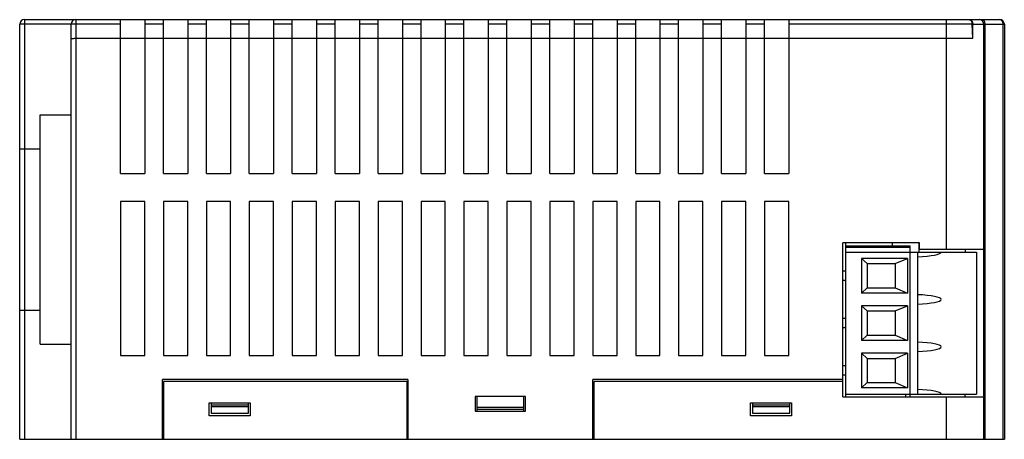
# Model space of a CAD drawing. Header units: millimetres. Extents: x 16 to 121, y 72 to 117.
import ezdxf

# ---------------------------------------------------------------- set-up
doc = ezdxf.new("R2010")
doc.units = ezdxf.units.MM
doc.header["$LTSCALE"] = 12.294397
doc.layers.get('0').update_dxf_attribs({"linetype": 'CONTINUOUS'})

msp = doc.modelspace()

# ---------------------------------------------------------------- linework, layer by layer
at = {"color": 7}
for p, q in [((16.28, 117.27), (16.28, 72.27)), ((16.28, 117.27), (120.78, 117.27)), ((21.78, 117.27), (21.78, 72.27)), ((26.58, 100.77), (26.58, 117.27)), ((29.18, 117.27), (29.18, 100.77)), ((31.18, 100.77), (31.18, 117.27)), ((33.78, 117.27), (33.78, 100.77)), ((35.78, 100.77), (35.78, 117.27)), ((38.38, 117.27), (38.38, 100.77)), ((40.38, 100.77), (40.38, 117.27)), ((42.98, 117.27), (42.98, 100.77)), ((44.98, 100.77), (44.98, 117.27)), ((47.58, 117.27), (47.58, 100.77)), ((49.58, 100.77), (49.58, 117.27)), ((52.18, 117.27), (52.18, 100.77)), ((54.18, 100.77), (54.18, 117.27)), ((56.78, 117.27), (56.78, 100.77)), ((58.78, 100.77), (58.78, 117.27)), ((61.38, 117.27), (61.38, 100.77)), ((63.38, 100.77), (63.38, 117.27)), ((65.98, 117.27), (65.98, 100.77)), ((67.98, 100.77), (67.98, 117.27)), ((70.58, 117.27), (70.58, 100.77)), ((72.58, 100.77), (72.58, 117.27)), ((75.18, 117.27), (75.18, 100.77)), ((77.18, 100.77), (77.18, 117.27)), ((79.78, 117.27), (79.78, 100.77)), ((81.78, 100.77), (81.78, 117.27)), ((84.38, 117.27), (84.38, 100.77)), ((86.38, 100.77), (86.38, 117.27)), ((88.98, 117.27), (88.98, 100.77)), ((90.98, 100.77), (90.98, 117.27)), ((93.58, 117.27), (93.58, 100.77)), ((95.58, 100.77), (95.58, 117.27)), ((98.18, 117.27), (98.18, 100.77)), ((115.08, 92.65), (115.08, 117.27)), ((15.78, 72.27), (15.78, 116.77)), ((21.28, 116.77), (15.78, 116.77)), ((21.28, 72.27), (21.28, 116.77)), ((26.58, 116.79), (21.78, 116.79)), ((31.18, 116.79), (29.18, 116.79)), ((35.78, 116.79), (33.78, 116.79)), ((40.38, 116.79), (38.38, 116.79)), ((44.98, 116.79), (42.98, 116.79)), ((49.58, 116.79), (47.58, 116.79)), ((54.18, 116.79), (52.18, 116.79)), ((58.78, 116.79), (56.78, 116.79)), ((63.38, 116.79), (61.38, 116.79)), ((67.98, 116.79), (65.98, 116.79)), ((72.58, 116.79), (70.58, 116.79)), ((77.18, 116.79), (75.18, 116.79)), ((81.78, 116.79), (79.78, 116.79)), ((86.38, 116.79), (84.38, 116.79)), ((90.98, 116.79), (88.98, 116.79)), ((95.58, 116.79), (93.58, 116.79)), ((117.85, 116.79), (98.18, 116.79)), ((117.9, 115.27), (117.85, 116.79)), ((117.9, 116.77), (121.28, 116.77)), ((117.9, 115.27), (117.9, 116.77)), ((119.08, 72.27), (119.08, 116.77)), ((119.19, 116.77), (119.19, 72.27)), ((121.16, 72.27), (121.16, 116.77)), ((121.28, 116.77), (121.28, 72.27)), ((21.78, 115.27), (117.9, 115.27)), ((17.98, 82.47), (17.98, 107.07)), ((17.98, 107.07), (21.28, 107.07)), ((15.78, 103.42), (17.98, 103.42)), ((26.58, 100.77), (29.18, 100.77)), ((31.18, 100.77), (33.78, 100.77)), ((35.78, 100.77), (38.38, 100.77)), ((40.38, 100.77), (42.98, 100.77)), ((44.98, 100.77), (47.58, 100.77)), ((49.58, 100.77), (52.18, 100.77)), ((54.18, 100.77), (56.78, 100.77)), ((58.78, 100.77), (61.38, 100.77)), ((63.38, 100.77), (65.98, 100.77)), ((67.98, 100.77), (70.58, 100.77)), ((72.58, 100.77), (75.18, 100.77)), ((77.18, 100.77), (79.78, 100.77)), ((81.78, 100.77), (84.38, 100.77)), ((86.38, 100.77), (88.98, 100.77)), ((90.98, 100.77), (93.58, 100.77)), ((95.58, 100.77), (98.18, 100.77)), ((26.58, 97.77), (26.58, 81.27)), ((29.18, 97.77), (26.58, 97.77)), ((29.18, 81.27), (29.18, 97.77)), ((31.18, 97.77), (31.18, 81.27)), ((33.78, 97.77), (31.18, 97.77)), ((33.78, 81.27), (33.78, 97.77)), ((35.78, 97.77), (35.78, 81.27)), ((38.38, 97.77), (35.78, 97.77)), ((38.38, 81.27), (38.38, 97.77)), ((40.38, 97.77), (40.38, 81.27)), ((42.98, 97.77), (40.38, 97.77)), ((42.98, 81.27), (42.98, 97.77)), ((44.98, 97.77), (44.98, 81.27)), ((47.58, 97.77), (44.98, 97.77)), ((47.58, 81.27), (47.58, 97.77)), ((49.58, 97.77), (49.58, 81.27)), ((52.18, 97.77), (49.58, 97.77)), ((52.18, 81.27), (52.18, 97.77)), ((54.18, 97.77), (54.18, 81.27)), ((56.78, 97.77), (54.18, 97.77)), ((56.78, 81.27), (56.78, 97.77)), ((58.78, 97.77), (58.78, 81.27)), ((61.38, 97.77), (58.78, 97.77)), ((61.38, 81.27), (61.38, 97.77)), ((63.38, 97.77), (63.38, 81.27)), ((65.98, 97.77), (63.38, 97.77)), ((65.98, 81.27), (65.98, 97.77)), ((67.98, 97.77), (67.98, 81.27)), ((70.58, 97.77), (67.98, 97.77)), ((70.58, 81.27), (70.58, 97.77)), ((72.58, 97.77), (72.58, 81.27)), ((75.18, 97.77), (72.58, 97.77)), ((75.18, 81.27), (75.18, 97.77)), ((79.78, 97.77), (77.18, 97.77)), ((77.18, 97.77), (77.18, 81.27)), ((79.78, 81.27), (79.78, 97.77)), ((84.38, 97.77), (81.78, 97.77)), ((81.78, 97.77), (81.78, 81.27)), ((84.38, 81.27), (84.38, 97.77)), ((88.98, 97.77), (86.38, 97.77)), ((86.38, 97.77), (86.38, 81.27)), ((88.98, 81.27), (88.98, 97.77)), ((93.58, 97.77), (90.98, 97.77)), ((90.98, 97.77), (90.98, 81.27)), ((93.58, 81.27), (93.58, 97.77)), ((98.18, 97.77), (95.58, 97.77)), ((95.58, 97.77), (95.58, 81.27)), ((98.18, 81.27), (98.18, 97.77)), ((112.18, 93.35), (103.98, 93.35)), ((103.98, 76.81), (103.98, 93.35)), ((104.28, 76.81), (104.28, 93.35)), ((104.28, 93.03), (111.18, 93.03)), ((104.28, 92.87), (111.18, 92.87)), ((109.28, 93.03), (109.28, 93.35)), ((111.18, 76.81), (111.18, 93.03)), ((112.1, 93.35), (112.1, 92.35)), ((112.18, 92.65), (112.18, 93.35)), ((104.28, 92.35), (118.28, 92.35)), ((111.98, 92.35), (111.98, 77.11)), ((112.18, 92.65), (119.08, 92.65)), ((117.08, 92.65), (117.08, 92.35)), ((118.28, 92.35), (118.28, 77.11)), ((110.92, 91.66), (105.99, 91.66)), ((105.99, 91.66), (106.58, 91.11)), ((105.99, 91.66), (105.99, 87.95)), ((106.58, 91.11), (109.58, 91.11)), ((106.58, 91.11), (106.58, 88.51)), ((109.58, 91.11), (110.92, 91.66)), ((109.58, 91.11), (109.58, 88.51)), ((110.92, 91.66), (110.92, 87.95)), ((104.28, 90.31), (103.98, 90.31)), ((104.28, 89.31), (103.98, 89.31)), ((105.99, 87.95), (106.58, 88.51)), ((110.92, 87.95), (105.99, 87.95)), ((106.58, 88.51), (109.58, 88.51)), ((109.58, 88.51), (110.92, 87.95)), ((110.92, 86.58), (105.99, 86.58)), ((105.99, 86.58), (106.58, 86.03)), ((105.99, 86.58), (105.99, 82.87)), ((109.58, 86.03), (110.92, 86.58)), ((110.92, 86.58), (110.92, 82.87)), ((15.78, 86.12), (17.98, 86.12)), ((106.58, 86.03), (109.58, 86.03)), ((106.58, 86.03), (106.58, 83.43)), ((109.58, 86.03), (109.58, 83.43)), ((104.28, 85.23), (103.98, 85.23)), ((104.28, 84.23), (103.98, 84.23)), ((105.99, 82.87), (106.58, 83.43)), ((106.58, 83.43), (109.58, 83.43)), ((109.58, 83.43), (110.92, 82.87)), ((17.98, 82.47), (21.28, 82.47)), ((110.92, 82.87), (105.99, 82.87)), ((26.58, 81.27), (29.18, 81.27)), ((31.18, 81.27), (33.78, 81.27)), ((35.78, 81.27), (38.38, 81.27)), ((40.38, 81.27), (42.98, 81.27)), ((44.98, 81.27), (47.58, 81.27)), ((49.58, 81.27), (52.18, 81.27)), ((54.18, 81.27), (56.78, 81.27)), ((58.78, 81.27), (61.38, 81.27)), ((63.38, 81.27), (65.98, 81.27)), ((67.98, 81.27), (70.58, 81.27)), ((72.58, 81.27), (75.18, 81.27)), ((77.18, 81.27), (79.78, 81.27)), ((81.78, 81.27), (84.38, 81.27)), ((86.38, 81.27), (88.98, 81.27)), ((90.98, 81.27), (93.58, 81.27)), ((95.58, 81.27), (98.18, 81.27)), ((110.92, 81.5), (105.99, 81.5)), ((105.99, 81.5), (106.58, 80.95)), ((105.99, 81.5), (105.99, 77.79)), ((109.58, 80.95), (110.92, 81.5)), ((110.92, 81.5), (110.92, 77.79)), ((106.58, 80.95), (109.58, 80.95)), ((106.58, 80.95), (106.58, 78.35)), ((109.58, 80.95), (109.58, 78.35)), ((104.28, 80.15), (103.98, 80.15)), ((104.28, 79.15), (103.98, 79.15)), ((31.08, 72.27), (31.08, 78.67)), ((57.38, 78.67), (31.08, 78.67)), ((31.18, 78.47), (31.18, 72.27)), ((57.28, 78.47), (31.18, 78.47)), ((57.28, 72.27), (57.28, 78.47)), ((57.38, 78.67), (57.38, 72.27)), ((103.98, 78.67), (77.18, 78.67)), ((77.18, 72.27), (77.18, 78.67)), ((103.98, 78.47), (77.28, 78.47)), ((77.28, 78.47), (77.28, 72.27)), ((105.99, 77.79), (106.58, 78.35)), ((106.58, 78.35), (109.58, 78.35)), ((109.58, 78.35), (110.92, 77.79)), ((104.28, 77.11), (118.28, 77.11)), ((110.92, 77.79), (105.99, 77.79)), ((110.68, 77.11), (110.68, 76.81)), ((117.08, 76.81), (117.08, 77.11)), ((36.08, 74.77), (36.08, 76.17)), ((36.08, 76.17), (40.48, 76.17)), ((36.28, 76.17), (36.28, 75.07)), ((36.28, 75.97), (40.28, 75.97)), ((40.28, 75.07), (40.28, 76.17)), ((40.48, 76.17), (40.48, 74.77)), ((69.98, 76.87), (64.58, 76.87)), ((64.58, 76.87), (64.58, 75.27)), ((64.78, 75.27), (64.78, 76.87)), ((69.78, 75.27), (69.78, 76.87)), ((69.98, 75.27), (69.98, 76.87)), ((94.08, 76.17), (98.48, 76.17)), ((94.08, 74.77), (94.08, 76.17)), ((94.28, 76.17), (94.28, 75.07)), ((94.28, 75.97), (98.28, 75.97)), ((98.28, 75.07), (98.28, 76.17)), ((98.48, 76.17), (98.48, 74.77)), ((103.98, 76.81), (119.08, 76.81)), ((115.08, 72.27), (115.08, 76.81)), ((31.08, 75.77), (31.18, 75.77)), ((36.28, 75.77), (40.28, 75.77)), ((36.28, 75.07), (40.28, 75.07)), ((57.38, 75.77), (57.28, 75.77)), ((64.58, 75.27), (69.98, 75.27)), ((69.78, 75.67), (64.78, 75.67)), ((69.78, 75.47), (64.78, 75.47)), ((77.18, 75.77), (77.28, 75.77)), ((94.28, 75.77), (98.28, 75.77)), ((94.28, 75.07), (98.28, 75.07)), ((31.08, 74.27), (31.18, 74.27)), ((40.48, 74.77), (36.08, 74.77)), ((57.28, 74.27), (57.38, 74.27)), ((77.18, 74.27), (77.28, 74.27)), ((98.48, 74.77), (94.08, 74.77)), ((15.78, 72.27), (121.28, 72.27))]:
    msp.add_line(p, q, dxfattribs=at)
for centre, radius, start, end in [((16.28, 116.77), 0.5, 90, 180), ((21.78, 116.77), 0.5, 90, 180), ((118.58, 116.77), 0.5, 0, 90), ((120.78, 116.77), 0.5, 0, 90), ((118.03, 116.77), 1.16, 0.0009, 0.9846)]:
    msp.add_arc(centre, radius, start, end, dxfattribs=at)
for centre, start_param, end_param in [((111.27, 92.35), -1.349482, 0), ((111.27, 87.27), -1.349482, 1.349482), ((111.27, 82.19), -1.349482, 1.349482), ((111.27, 77.11), 0, 1.349482)]:
    msp.add_ellipse(centre, major_axis=(3.24, 0), ratio=0.158384, start_param=start_param, end_param=end_param, dxfattribs=at)
for points in [[(117.55, 117.26), (117.56, 117.26), (117.58, 117.26), (117.6, 117.26)], [(117.6, 117.26), (117.6, 117.26), (117.61, 117.26), (117.62, 117.26)]]:
    msp.add_open_spline(points, degree=3, dxfattribs=at)
for points, knots in [([(117.85, 116.79), (117.85, 116.85), (117.83, 116.96), (117.77, 117.08), (117.71, 117.16), (117.65, 117.22), (117.59, 117.26), (117.55, 117.26)], [0, 0, 0, 0, 0.282687, 0.546471, 0.669533, 0.786815, 1, 1, 1, 1]), ([(117.62, 117.26), (117.66, 117.24), (117.74, 117.2), (117.83, 117.08), (117.89, 116.93), (117.9, 116.82), (117.9, 116.77)], [0, 0, 0, 0, 0.212933, 0.452265, 0.718176, 1, 1, 1, 1]), ([(118.98, 117.27), (119.05, 117.27), (119.12, 117.16), (119.15, 117.05), (119.18, 116.94), (119.19, 116.85), (119.19, 116.79)], [0, 0, 0, 0, 0.367106, 0.506998, 0.662001, 1, 1, 1, 1]), ([(121.16, 116.77), (121.16, 116.83), (121.14, 116.96), (121.05, 117.12), (120.93, 117.24), (120.83, 117.27), (120.78, 117.27)], [0, 0, 0, 0, 0.288275, 0.554098, 0.787718, 1, 1, 1, 1]), ([(21.78, 116.79), (21.74, 116.79), (21.68, 116.79), (21.59, 116.79), (21.5, 116.79), (21.43, 116.78), (21.37, 116.78), (21.32, 116.78), (21.3, 116.77), (21.29, 116.77), (21.28, 116.77), (21.28, 116.77), (21.28, 116.77)], [0, 0, 0, 0, 0.193747, 0.380858, 0.553044, 0.703917, 0.827849, 0.920332, 0.953554, 0.977772, 0.99299, 1, 1, 1, 1]), ([(21.28, 115.25), (21.28, 115.25), (21.28, 115.25), (21.29, 115.26), (21.3, 115.26), (21.32, 115.26), (21.34, 115.26), (21.37, 115.26), (21.43, 115.26), (21.5, 115.26), (21.59, 115.26), (21.68, 115.27), (21.74, 115.27), (21.78, 115.27)], [0, 0, 0, 0, 0.005472, 0.020094, 0.044004, 0.07707, 0.11907, 0.169532, 0.293698, 0.444997, 0.617753, 0.805534, 1, 1, 1, 1])]:
    msp.add_open_spline(points, degree=3, knots=knots, dxfattribs=at)

doc.saveas('drawing.dxf')
